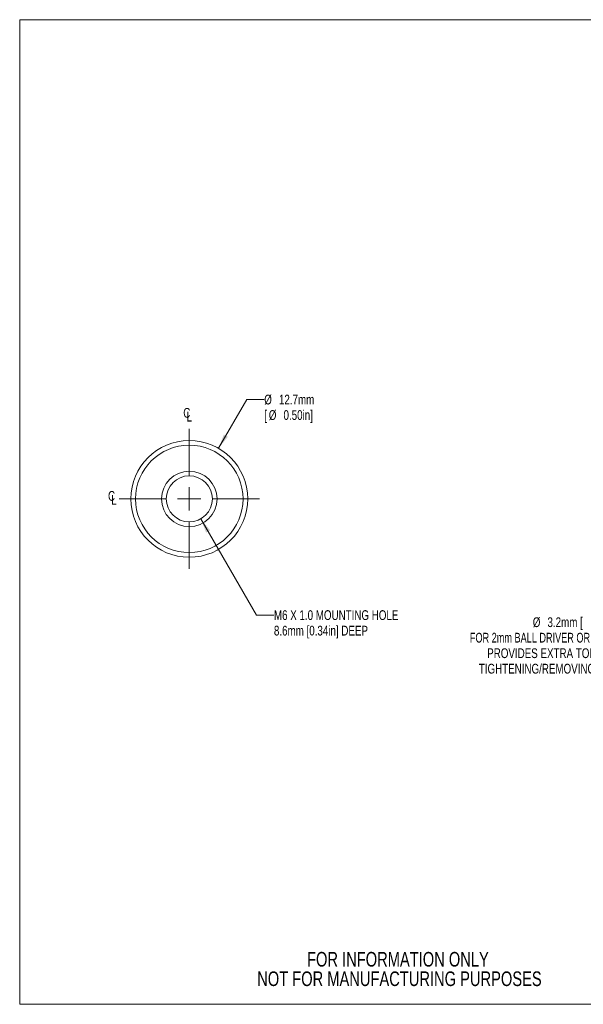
# Model space of a CAD drawing. Header units: millimetres. Extents: x 2 to 280, y 1 to 215.
# Tile 1 of 3: x 2 to 124, y 1 to 215. Entities that reach past the tile are written whole.
import ezdxf

# ---------------------------------------------------------------- set-up
doc = ezdxf.new("R2010")
doc.units = ezdxf.units.MM
doc.styles.add('SLDTEXTSTYLE0', font='TXT', dxfattribs={"width": 0.75})
doc.styles.add('SLDTEXTSTYLE2', font='TXT', dxfattribs={"width": 0.7})
doc.dimstyles.new('SLDDIMSTYLE2', dxfattribs={"dimtxt": 2.116667, "dimasz": 3.175, "dimexe": 0, "dimexo": 0.0625, "dimgap": 0.529167, "dimtad": 0, "dimtih": 1, "dimtoh": 1, "dimdec": 1, "dimlfac": 0.5, "dimrnd": 1e-09, "dimzin": 12, "dimdsep": 46, "dimtxsty": 'SLDTEXTSTYLE0', "dimsah": 1, "dimcen": 0, "dimadec": 0, "dimazin": 3, "dimtfac": 1, "dimtdec": 1, "dimtofl": 0, "dimtmove": 0, "dimatfit": 3, "dimfxl": 1, "dimfrac": 2, "dimtolj": 1, "dimtzin": 12, "dimarcsym": 0})
doc.dimstyles.new('SLDDIMSTYLE4', dxfattribs={"dimtxt": 2.116667, "dimasz": 3.175, "dimexe": 0, "dimexo": 0.0625, "dimgap": 0.529167, "dimtad": 0, "dimtih": 1, "dimtoh": 1, "dimdec": 1, "dimlfac": 0.5, "dimrnd": 1e-09, "dimzin": 12, "dimdsep": 46, "dimtxsty": 'SLDTEXTSTYLE0', "dimsah": 1, "dimcen": 0, "dimadec": 0, "dimazin": 3, "dimtfac": 1, "dimtdec": 1, "dimtofl": 0, "dimtmove": 0, "dimatfit": 3, "dimfxl": 1, "dimfrac": 2, "dimtolj": 1, "dimtzin": 12, "dimarcsym": 0})

# ---------------------------------------------------------------- blocks, each defined once
blk = doc.blocks.new('_D_3')
at = {"color": 7, "linetype": 'Continuous', "lineweight": 0}
for p, q in [((164.19, 107.87), (150.33, 83.86)), ((150.33, 83.86), (146.52, 83.86))]:
    blk.add_line(p, q, dxfattribs=at)
at = {"color": 7, "linetype": 'Continuous', "lineweight": 18}
blk.add_solid([(164.19, 107.87), (162.16, 105.38), (163.04, 104.87)], dxfattribs=at)
at = {"color": 7, "linetype": 'Continuous', "lineweight": 18, "attachment_point": 1}
for s, insert, char_height, style in [('%%c', (112.94, 84.91), 2.117, 'SLDTEXTSTYLE0'), ('3.2mm [', (116.13, 84.91), 2.117, 'SLDTEXTSTYLE0'), ('%%c', (127.1, 84.91), 2.117, 'SLDTEXTSTYLE0'), ('0.13in] THRU', (130.3, 84.91), 2.1167, 'SLDTEXTSTYLE0'), ('FOR 2mm BALL DRIVER OR HEX KEY', (99.29, 81.55), 2.1167, 'SLDTEXTSTYLE2'), ('PROVIDES EXTRA TORQUE WHEN', (103.05, 78.18), 2.1167, 'SLDTEXTSTYLE0'), ('TIGHTENING/REMOVING MOUNTS', (101.23, 74.82), 2.1167, 'SLDTEXTSTYLE0')]:
    blk.add_mtext(s, dxfattribs=dict(at, insert=insert, char_height=char_height, style=style))
blk = doc.blocks.new('_D_4')
at = {"color": 7, "linetype": 'Continuous', "lineweight": 0}
for p, q in [((44.73, 121.6), (50.85, 132.19)), ((50.85, 132.19), (54.66, 132.19))]:
    blk.add_line(p, q, dxfattribs=at)
at = {"color": 7, "linetype": 'Continuous', "lineweight": 18}
blk.add_solid([(44.73, 121.6), (46.76, 124.09), (45.88, 124.6)], dxfattribs=at)
at = {"color": 7, "linetype": 'Continuous', "lineweight": 18, "attachment_point": 1, "style": 'SLDTEXTSTYLE0'}
for s, insert, char_height in [('%%c', (54.66, 133.24), 2.117), ('12.7mm', (57.85, 133.24), 2.117), ('[', (54.66, 129.88), 2.12), ('%%c', (55.65, 129.88), 2.117), ('0.50in]', (58.84, 129.88), 2.117)]:
    blk.add_mtext(s, dxfattribs=dict(at, insert=insert, char_height=char_height))
blk = doc.blocks.new('_D_5')
at = {"color": 7, "linetype": 'Continuous', "lineweight": 0}
for p, q in [((40.89, 106.29), (52.95, 85.4)), ((52.95, 85.4), (56.76, 85.4))]:
    blk.add_line(p, q, dxfattribs=at)
at = {"color": 7, "linetype": 'Continuous', "lineweight": 18}
blk.add_solid([(40.89, 106.29), (42.04, 103.29), (42.92, 103.8)], dxfattribs=at)
at = {"color": 7, "linetype": 'Continuous', "lineweight": 18, "char_height": 2.1167, "attachment_point": 1, "style": 'SLDTEXTSTYLE0'}
for s, insert in [('M6 X 1.0 MOUNTING HOLE', (56.76, 86.45)), ('8.6mm [0.34in] DEEP', (56.76, 83.08))]:
    blk.add_mtext(s, dxfattribs=dict(at, insert=insert))
blk = doc.blocks.new('SW_SYMBOL_MOD_CL')
at = {"color": 0, "linetype": 'Continuous', "lineweight": 0, "char_height": 783, "attachment_point": 5, "style": 'SLDTEXTSTYLE0'}
for s, insert in [('C', (400, 600)), ('L', (600, 300))]:
    blk.add_mtext(s, dxfattribs=dict(at, insert=insert))
blk = doc.blocks.new('SW_CENTERMARKSYMBOL_1')
at = {"color": 0, "linetype": 'Continuous', "lineweight": 18}
for p, q in [((0, 5.08), (0, 15.2146)), ((0, 0), (0, 2.54)), ((-5.08, 0), (-15.2146, 0)), ((0, 0), (-2.54, 0)), ((0, 0), (0, -2.54)), ((0, 0), (2.54, 0)), ((5.08, 0), (15.2146, 0)), ((0, -5.08), (0, -15.2146))]:
    blk.add_line(p, q, dxfattribs=at)

msp = doc.modelspace()

# ---------------------------------------------------------------- linework, layer by layer
at = {"color": 7, "linetype": 'Continuous', "lineweight": 18}
for p, q in [((1.58, 214.65), (277.99, 214.65)), ((1.58, 214.65), (1.58, 0.9)), ((277.99, 0.9), (1.58, 0.9))]:
    msp.add_line(p, q, dxfattribs=at)
for radius in [12.67, 11.66, 6.02, 5]:
    msp.add_circle((38.39, 110.62), radius, dxfattribs=at)

# ---------------------------------------------------------------- block references
at = {"color": 7, "linetype": 'Continuous', "lineweight": 0, "xscale": 0.0027037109, "yscale": 0.0027037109, "zscale": 0.0027037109}
for p in [(36.77, 127.66), (20.43, 109.63)]:
    msp.add_blockref('SW_SYMBOL_MOD_CL', p, dxfattribs=at)
at = {"color": 7, "linetype": 'Continuous', "lineweight": 0}
msp.add_blockref('SW_CENTERMARKSYMBOL_1', (38.39, 110.62), dxfattribs=at)

# ---------------------------------------------------------------- texts
at = {"color": 7, "linetype": 'Continuous', "lineweight": 0, "char_height": 3.175, "attachment_point": 2, "style": 'SLDTEXTSTYLE0'}
for s, insert in [('FOR INFORMATION ONLY', (83.67, 12.27)), ('NOT FOR MANUFACTURING PURPOSES', (84, 8.04))]:
    msp.add_mtext(s, dxfattribs=dict(at, insert=insert))

# ---------------------------------------------------------------- dimensions: what is measured, and where the dimension line sits
at = {"color": 7, "linetype": 'Continuous', "lineweight": 18}
dim = msp.add_diameter_dim_2p(p1=(32.05, 99.65), p2=(44.73, 121.6), text='%%c12.7mm\\P[%%c0.50in]', dimstyle='SLDDIMSTYLE4', dxfattribs=at)
dim.commit()
dim.dimension.update_dxf_attribs({"geometry": '_D_4', "text_midpoint": (61.63, 132.19), "dimtype": 163})
for p1, p2, text, picture, middle in [((35.89, 114.95), (40.89, 106.29), 'M6 X 1.0 MOUNTING HOLE\\P8.6mm [0.34in] DEEP', '_D_5', (74.5, 85.4)), ((167.36, 113.37), (164.19, 107.87), '%%c3.2mm [%%c0.13in] THRU\\PFOR 2mm BALL DRIVER OR HEX KEY\\P PROVIDES EXTRA TORQUE WHEN\\PTIGHTENING/REMOVING MOUNTS', '_D_3', (122.9, 83.86))]:
    dim = msp.add_diameter_dim_2p(p1=p1, p2=p2, text=text, dimstyle='SLDDIMSTYLE2', override={"dimpost": '<>'}, dxfattribs=at)
    dim.commit()
    dim.dimension.update_dxf_attribs({"geometry": picture, "text_midpoint": middle, "dimtype": 163})

doc.saveas('drawing.dxf')
